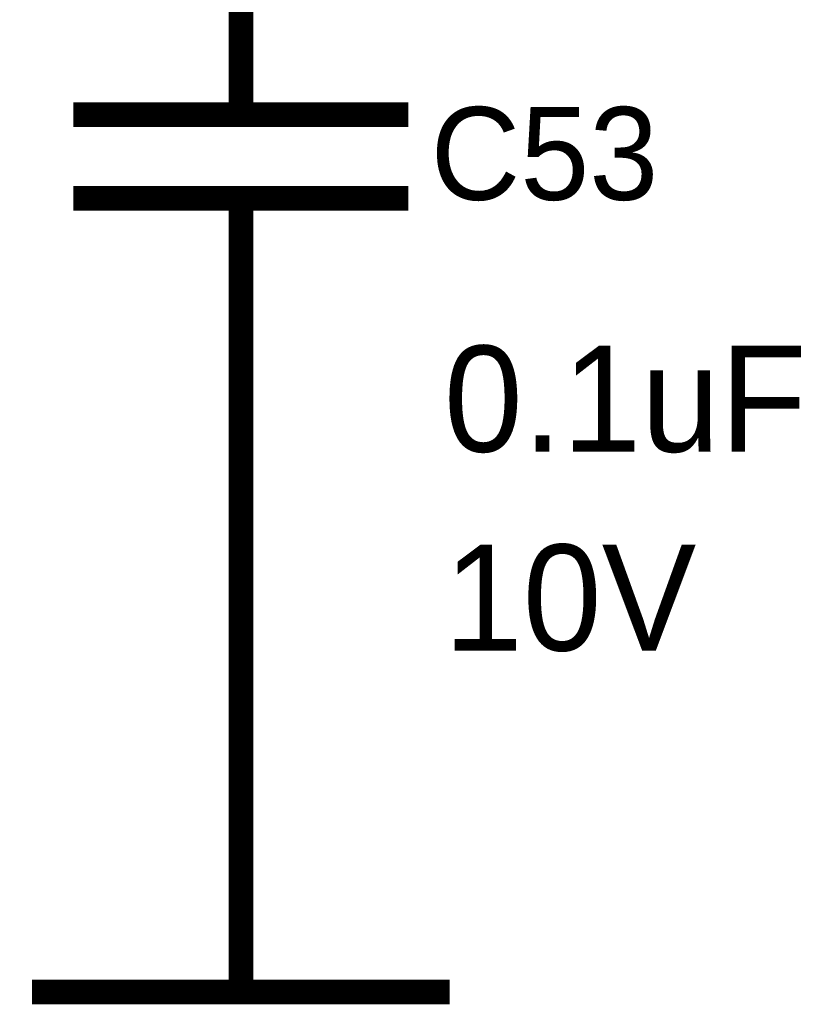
# Model space of a CAD drawing. Header units: inches. Extents: x 0 to 17, y 0 to 11.
# Tile 17 of 256: x 7.694 to 8.072, y 1.144 to 1.615. Entities that reach past the tile are written whole.
import ezdxf

# ---------------------------------------------------------------- set-up
doc = ezdxf.new("R2010")
doc.units = ezdxf.units.IN
doc.header["$MEASUREMENT"] = 0
doc.layers.add('Sheet', color=255, linetype='Continuous')

msp = doc.modelspace()

# ---------------------------------------------------------------- linework, layer by layer
at = {"layer": 'Sheet'}
for points in [[(7.80026, 1.59981, 0.0118, 0.0118, 0), (7.80026, 1.69972, 0.0118, 0.0118, 0)], [(7.80026, 1.59981, 0.0118, 0.0118, 0), (7.80026, 1.56967, 0.0118, 0.0118, 0)], [(7.88034, 1.56967, 0.0118, 0.0118, 0), (7.72017, 1.56967, 0.0118, 0.0118, 0)], [(7.88034, 1.52963, 0.0118, 0.0118, 0), (7.72017, 1.52963, 0.0118, 0.0118, 0)], [(7.80026, 1.49989, 0.0118, 0.0118, 0), (7.80026, 1.52963, 0.0118, 0.0118, 0)], [(7.80026, 1.49989, 0.0118, 0.0118, 0), (7.80026, 1.39998, 0.0118, 0.0118, 0)], [(7.80026, 1.24971, 0.0118, 0.0118, 0), (7.80026, 1.39998, 0.0118, 0.0118, 0)], [(7.80026, 1.24971, 0.0118, 0.0118, 0), (7.80026, 1.1498, 0.0118, 0.0118, 0)], [(7.70035, 1.1498, 0.0118, 0.0118, 0), (7.90016, 1.1498, 0.0118, 0.0118, 0)]]:
    msp.add_lwpolyline(points, format="xyseb", dxfattribs=at)

# ---------------------------------------------------------------- texts
for s, height, p in [('C53', 0.044406, (7.89104, 1.52884)), ('0.1uF', 0.05075, (7.89739, 1.4083)), ('10V', 0.05075, (7.89739, 1.31315))]:
    msp.add_text(s, height=height, dxfattribs=at).set_placement(p)

doc.saveas('drawing.dxf')
